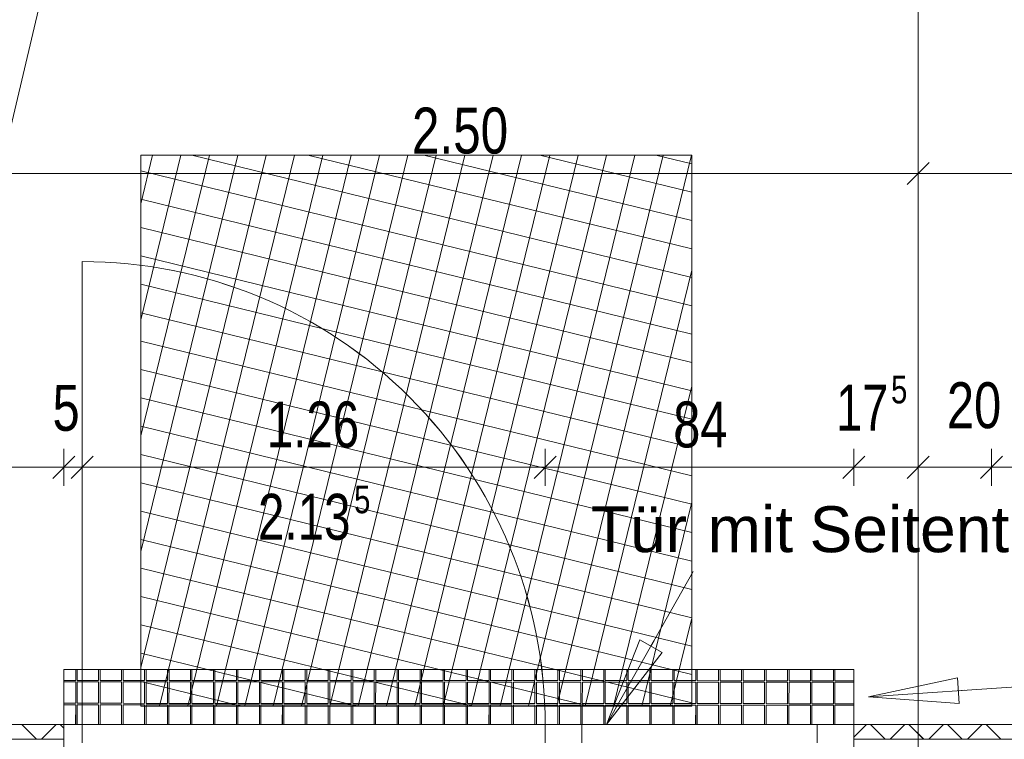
# Model space of a CAD drawing. Extents: x 229 to 926, y 37 to 878.
# Tile 192 of 201: x 504 to 558, y 733 to 772. Entities that reach past the tile are written whole.
import ezdxf
from ezdxf.lldxf.tags import DXFTag

# ---------------------------------------------------------------- set-up
doc = ezdxf.new("R2010")
doc.units = 0
doc.layers.get('0').update_dxf_attribs({"linetype": 'fein_strichliert', "lineweight": 13})
for name, color, linetype, lineweight in [('Axen', 7, 'Continuous', 25), ('Axen-A03CP9SWA9', 7, 'Continuous', 25), ('Beschriftung', 7, 'Continuous', 25), ('Beschriftung-A03CP9SUA9', 7, 'Continuous', 25), ('Bewegungsfläche', 7, 'Continuous', 25), ('Boden', 7, 'Continuous', 25), ('Boden-A03CP9SVA9', 7, 'Continuous', 25), ('Fullfläche', 7, 'Continuous', 25), ('Fullfläche-A03CP9SXA9', 7, 'Continuous', 25), ('Maßlinien', 7, 'Continuous', 25), ('Maßlinien-A03CP9T3A9', 7, 'Continuous', 25), ('Türen', 7, 'Continuous', 25), ('Türen-A03CP9T1A9', 7, 'Continuous', 25), ('Wände', 7, 'Continuous', 25), ('Wände-A03CP9T2A9', 7, 'Continuous', 25)]:
    doc.layers.add(name, color=color, linetype=linetype, lineweight=lineweight)
doc.styles.get("Standard").update_dxf_attribs({"font": 'arial.ttf'})
tags = doc.linetypes.add('ALL_S25', pattern=[0.001, 0, -0.001]).pattern_tags.tags
tags[6:7] = [DXFTag(74, 4), DXFTag(75, 0), DXFTag(340, '0'), DXFTag(46, 1.0), DXFTag(50, 0.0), DXFTag(44, 0.0), DXFTag(45, 0.0)]
tags[4:5] = [DXFTag(74, 4), DXFTag(75, 0), DXFTag(340, '0'), DXFTag(46, 1.0), DXFTag(50, 0.0), DXFTag(44, 0.0), DXFTag(45, 0.0)]
tags = doc.linetypes.add('ALL_S25-A03CP9T4A9', pattern=[0.001, 0, -0.001]).pattern_tags.tags
tags[6:7] = [DXFTag(74, 4), DXFTag(75, 0), DXFTag(340, '0'), DXFTag(46, 1.0), DXFTag(50, 0.0), DXFTag(44, 0.0), DXFTag(45, 0.0)]
tags[4:5] = [DXFTag(74, 4), DXFTag(75, 0), DXFTag(340, '0'), DXFTag(46, 1.0), DXFTag(50, 0.0), DXFTag(44, 0.0), DXFTag(45, 0.0)]
tags = doc.linetypes.add('fein_strichliert', pattern=[4, 1, -2, 1]).pattern_tags.tags
tags[8:9] = [DXFTag(74, 4), DXFTag(75, 0), DXFTag(340, '0'), DXFTag(46, 0.0), DXFTag(50, 0.0), DXFTag(44, 0.0), DXFTag(45, 0.0)]
tags[6:7] = [DXFTag(74, 4), DXFTag(75, 0), DXFTag(340, '0'), DXFTag(46, 0.0), DXFTag(50, 0.0), DXFTag(44, 0.0), DXFTag(45, 0.0)]
tags[4:5] = [DXFTag(74, 4), DXFTag(75, 0), DXFTag(340, '0'), DXFTag(46, 0.0), DXFTag(50, 0.0), DXFTag(44, 0.0), DXFTag(45, 0.0)]
tags = doc.linetypes.add('PUNKT2_S9', pattern=[0.001, 0, -0.001]).pattern_tags.tags
tags[6:7] = [DXFTag(74, 4), DXFTag(75, 0), DXFTag(340, '0'), DXFTag(46, 1.0), DXFTag(50, 0.0), DXFTag(44, 0.0), DXFTag(45, 0.0)]
tags[4:5] = [DXFTag(74, 4), DXFTag(75, 0), DXFTag(340, '0'), DXFTag(46, 1.0), DXFTag(50, 0.0), DXFTag(44, 0.0), DXFTag(45, 0.0)]
tags = doc.linetypes.add('PUNKT2_S9-A03CP9T5A9', pattern=[0.001, 0, -0.001]).pattern_tags.tags
tags[6:7] = [DXFTag(74, 4), DXFTag(75, 0), DXFTag(340, '0'), DXFTag(46, 1.0), DXFTag(50, 0.0), DXFTag(44, 0.0), DXFTag(45, 0.0)]
tags[4:5] = [DXFTag(74, 4), DXFTag(75, 0), DXFTag(340, '0'), DXFTag(46, 1.0), DXFTag(50, 0.0), DXFTag(44, 0.0), DXFTag(45, 0.0)]

# ---------------------------------------------------------------- blocks, each defined once
blk = doc.blocks.new('Referenz-A03CP9SSA9', base_point=(255.728, 65.704))
at = {"layer": 'Axen', "color": 0, "linetype": 'ALL_S25', "lineweight": -2, "ltscale": 0.13}
for p, q in [((552.834, 66.032), (552.834, 801.546)), ((735.547, 733.346), (301.737, 733.346))]:
    blk.add_line(p, q, dxfattribs=at)
at = {"layer": 'Beschriftung', "color": 0, "lineweight": -2}
for p, q in [((486.263, 693.297), (516.523, 821.179)), ((535.873, 733.346), (540.589, 741.675)), ((550.134, 734.846), (603.112, 738.511)), ((535.873, 733.346), (537.678, 737.955)), ((535.873, 733.346), (537.678, 737.955)), ((537.678, 737.955), (538.896, 737.265)), ((537.678, 737.955), (538.896, 737.265)), ((538.287, 737.61), (538.46, 737.915)), ((538.896, 737.265), (535.873, 733.346)), ((538.896, 737.265), (535.873, 733.346)), ((550.134, 734.846), (554.974, 735.883)), ((550.134, 734.846), (554.974, 735.883)), ((554.974, 735.883), (555.07, 734.486)), ((554.974, 735.883), (555.07, 734.486)), ((555.07, 734.486), (550.134, 734.846)), ((550.134, 734.846), (550.134, 734.846)), ((550.134, 734.846), (550.134, 734.846)), ((550.134, 734.846), (550.134, 734.846)), ((555.07, 734.486), (550.134, 734.846)), ((555.022, 735.184), (555.371, 735.208)), ((535.873, 733.346), (535.873, 733.346)), ((535.873, 733.346), (535.873, 733.346)), ((535.873, 733.346), (535.873, 733.346))]:
    blk.add_line(p, q, dxfattribs=at)
at = {"layer": 'Bewegungsfläche', "color": 0, "lineweight": -2}
for p, q in [((510.514, 761.689), (511.164, 764.346)), ((510.514, 755.378), (512.708, 764.346)), ((510.514, 749.067), (514.252, 764.346)), ((510.514, 742.756), (515.797, 764.346)), ((510.514, 736.445), (517.341, 764.346)), ((540.514, 764.346), (510.514, 764.346)), ((510.514, 764.346), (510.514, 734.346)), ((511.544, 734.346), (518.885, 764.346)), ((513.089, 734.346), (520.429, 764.346)), ((513.305, 764.346), (540.514, 757.688)), ((514.633, 734.346), (521.974, 764.346)), ((516.177, 734.346), (523.518, 764.346)), ((517.721, 734.346), (525.062, 764.346)), ((519.266, 734.346), (526.606, 764.346)), ((519.616, 764.346), (540.514, 759.233)), ((520.81, 734.346), (528.151, 764.346)), ((522.354, 734.346), (529.695, 764.346)), ((523.898, 734.346), (531.239, 764.346)), ((525.443, 734.346), (532.783, 764.346)), ((525.928, 764.346), (540.514, 760.777)), ((526.987, 734.346), (534.328, 764.346)), ((528.531, 734.346), (535.872, 764.346)), ((530.076, 734.346), (537.416, 764.346)), ((531.62, 734.346), (538.96, 764.346)), ((532.239, 764.346), (540.514, 762.321)), ((533.164, 734.346), (540.505, 764.346)), ((538.55, 764.346), (540.514, 763.865)), ((540.514, 734.346), (540.514, 764.346)), ((510.514, 763.485), (540.514, 756.144)), ((510.514, 761.941), (540.514, 754.6)), ((510.514, 760.396), (540.514, 753.056)), ((510.514, 758.852), (540.514, 751.511)), ((534.708, 734.346), (540.514, 758.072)), ((510.514, 757.308), (540.514, 749.967)), ((510.514, 755.764), (540.514, 748.423)), ((510.514, 754.219), (540.514, 746.879)), ((510.514, 752.675), (540.514, 745.334)), ((536.252, 734.346), (540.514, 751.761)), ((510.514, 751.131), (540.514, 743.79)), ((510.514, 749.587), (540.514, 742.246)), ((510.514, 748.042), (540.514, 740.702)), ((510.514, 746.498), (540.514, 739.157)), ((537.797, 734.346), (540.514, 745.45)), ((510.514, 744.954), (540.514, 737.613)), ((510.514, 743.41), (540.514, 736.069)), ((510.514, 741.865), (540.514, 734.525)), ((510.514, 740.321), (534.932, 734.346)), ((539.341, 734.346), (540.514, 739.139)), ((510.514, 738.777), (528.621, 734.346)), ((510.514, 737.233), (522.311, 734.346)), ((510.514, 735.688), (515.999, 734.346)), ((510.514, 734.346), (540.514, 734.346))]:
    blk.add_line(p, q, dxfattribs=at)
at = {"layer": 'Boden', "color": 0, "lineweight": -2}
for p, q in [((549.334, 736.346), (506.334, 736.346)), ((506.334, 736.346), (506.334, 733.346)), ((506.976, 735.75), (506.976, 736.346)), ((507.056, 736.346), (507.056, 735.75)), ((508.226, 735.749), (508.226, 736.346)), ((508.306, 736.346), (508.306, 735.749)), ((509.476, 735.749), (509.476, 736.346)), ((509.556, 736.346), (509.556, 735.749)), ((510.726, 735.748), (510.726, 736.346)), ((510.806, 736.346), (510.806, 735.748)), ((511.976, 735.747), (511.976, 736.346)), ((512.056, 736.346), (512.056, 735.747)), ((513.226, 735.747), (513.226, 736.346)), ((513.306, 736.346), (513.306, 735.747)), ((514.476, 735.746), (514.476, 736.346)), ((514.556, 736.346), (514.556, 735.746)), ((515.726, 735.746), (515.726, 736.346)), ((515.806, 736.346), (515.806, 735.746)), ((516.976, 735.745), (516.976, 736.346)), ((517.056, 736.346), (517.056, 735.745)), ((518.226, 735.744), (518.226, 736.346)), ((518.306, 736.346), (518.306, 735.744)), ((519.476, 735.744), (519.476, 736.346)), ((519.556, 736.346), (519.556, 735.744)), ((520.726, 735.743), (520.726, 736.346)), ((520.806, 736.346), (520.806, 735.743)), ((521.976, 735.742), (521.976, 736.346)), ((522.056, 736.346), (522.056, 735.742)), ((523.226, 735.742), (523.226, 736.346)), ((523.306, 736.346), (523.306, 735.742)), ((524.476, 735.741), (524.476, 736.346)), ((524.556, 736.346), (524.556, 735.741)), ((525.726, 735.74), (525.726, 736.346)), ((525.806, 736.346), (525.806, 735.74)), ((526.976, 735.74), (526.976, 736.346)), ((527.056, 736.346), (527.056, 735.74)), ((528.226, 735.739), (528.226, 736.346)), ((528.306, 736.346), (528.306, 735.739)), ((529.476, 735.738), (529.476, 736.346)), ((529.556, 736.346), (529.556, 735.738)), ((530.726, 735.738), (530.726, 736.346)), ((530.806, 736.346), (530.806, 735.738)), ((531.976, 735.737), (531.976, 736.346)), ((532.056, 736.346), (532.056, 735.737)), ((533.226, 735.737), (533.226, 736.346)), ((533.306, 736.346), (533.306, 735.737)), ((534.476, 735.736), (534.476, 736.346)), ((534.556, 736.346), (534.556, 735.736)), ((535.726, 735.735), (535.726, 736.346)), ((535.806, 736.346), (535.806, 735.735)), ((536.976, 735.735), (536.976, 736.346)), ((537.056, 736.346), (537.056, 735.735)), ((538.226, 735.734), (538.226, 736.346)), ((538.306, 736.346), (538.306, 735.734)), ((539.476, 735.733), (539.476, 736.346)), ((539.556, 736.346), (539.556, 735.733)), ((540.726, 735.733), (540.726, 736.346)), ((540.806, 736.346), (540.806, 735.733)), ((541.976, 735.732), (541.976, 736.346)), ((542.056, 736.346), (542.056, 735.732)), ((543.226, 735.731), (543.226, 736.346)), ((543.306, 736.346), (543.306, 735.731)), ((544.476, 735.731), (544.476, 736.346)), ((544.556, 736.346), (544.556, 735.731)), ((545.726, 735.73), (545.726, 736.346)), ((545.806, 736.346), (545.806, 735.73)), ((546.976, 735.73), (546.976, 736.346)), ((547.056, 736.346), (547.056, 735.73)), ((548.226, 735.729), (548.226, 736.346)), ((548.306, 736.346), (548.306, 735.729)), ((549.334, 733.346), (549.334, 736.346)), ((506.334, 735.75), (506.976, 735.75)), ((506.976, 735.67), (506.334, 735.67)), ((506.975, 734.5), (506.976, 735.67)), ((507.056, 735.67), (507.055, 734.5)), ((507.056, 735.75), (508.226, 735.749)), ((508.226, 735.669), (507.056, 735.67)), ((508.225, 734.499), (508.226, 735.669)), ((508.306, 735.669), (508.305, 734.499)), ((508.306, 735.749), (509.476, 735.749)), ((509.476, 735.669), (508.306, 735.669)), ((509.475, 734.499), (509.476, 735.669)), ((509.556, 735.669), (509.555, 734.499)), ((509.556, 735.749), (510.726, 735.748)), ((510.726, 735.668), (509.556, 735.669)), ((510.725, 734.498), (510.726, 735.668)), ((510.806, 735.668), (510.805, 734.498)), ((510.806, 735.748), (511.976, 735.747)), ((511.976, 735.668), (510.806, 735.668)), ((511.975, 734.498), (511.976, 735.668)), ((512.056, 735.667), (512.055, 734.497)), ((512.056, 735.747), (513.226, 735.747)), ((513.226, 735.667), (512.056, 735.667)), ((513.225, 734.497), (513.226, 735.667)), ((513.306, 735.667), (513.305, 734.497)), ((513.306, 735.747), (514.476, 735.746)), ((514.476, 735.666), (513.306, 735.667)), ((514.475, 734.496), (514.476, 735.666)), ((514.556, 735.666), (514.555, 734.496)), ((514.556, 735.746), (515.726, 735.746)), ((515.726, 735.666), (514.556, 735.666)), ((515.725, 734.496), (515.726, 735.666)), ((515.806, 735.666), (515.805, 734.496)), ((515.806, 735.746), (516.976, 735.745)), ((516.976, 735.665), (515.806, 735.666)), ((516.975, 734.495), (516.976, 735.665)), ((517.056, 735.665), (517.055, 734.495)), ((517.056, 735.745), (518.226, 735.744)), ((518.226, 735.664), (517.056, 735.665)), ((518.225, 734.494), (518.226, 735.664)), ((518.306, 735.664), (518.305, 734.494)), ((518.306, 735.744), (519.476, 735.744)), ((519.476, 735.664), (518.306, 735.664)), ((519.475, 734.494), (519.476, 735.664)), ((519.556, 735.664), (519.555, 734.494)), ((519.556, 735.744), (520.726, 735.743)), ((520.726, 735.663), (519.556, 735.664)), ((520.725, 734.493), (520.726, 735.663)), ((520.806, 735.663), (520.805, 734.493)), ((520.806, 735.743), (521.976, 735.742)), ((521.976, 735.662), (520.806, 735.663)), ((521.975, 734.492), (521.976, 735.662)), ((522.056, 735.662), (522.055, 734.492)), ((522.056, 735.742), (523.226, 735.742)), ((523.226, 735.662), (522.056, 735.662)), ((523.225, 734.492), (523.226, 735.662)), ((523.306, 735.662), (523.305, 734.492)), ((523.306, 735.742), (524.476, 735.741)), ((524.476, 735.661), (523.306, 735.662)), ((524.475, 734.491), (524.476, 735.661)), ((524.556, 735.661), (524.555, 734.491)), ((524.556, 735.741), (525.726, 735.74)), ((525.726, 735.66), (524.556, 735.661)), ((525.725, 734.49), (525.726, 735.66)), ((525.806, 735.66), (525.805, 734.49)), ((525.806, 735.74), (526.976, 735.74)), ((526.976, 735.66), (525.806, 735.66)), ((526.975, 734.49), (526.976, 735.66)), ((527.056, 735.66), (527.055, 734.49)), ((527.056, 735.74), (528.226, 735.739)), ((528.226, 735.659), (527.056, 735.66)), ((528.225, 734.489), (528.226, 735.659)), ((528.306, 735.659), (528.305, 734.489)), ((528.306, 735.739), (529.476, 735.738)), ((529.476, 735.659), (528.306, 735.659)), ((529.475, 734.489), (529.476, 735.659)), ((529.556, 735.658), (529.555, 734.488)), ((529.556, 735.738), (530.726, 735.738)), ((530.726, 735.658), (529.556, 735.658)), ((530.725, 734.488), (530.726, 735.658)), ((530.806, 735.658), (530.805, 734.488)), ((530.806, 735.738), (531.976, 735.737)), ((531.976, 735.657), (530.806, 735.658)), ((531.975, 734.487), (531.976, 735.657)), ((532.056, 735.657), (532.055, 734.487)), ((532.056, 735.737), (533.226, 735.737)), ((533.226, 735.657), (532.056, 735.657)), ((533.225, 734.487), (533.226, 735.657)), ((533.306, 735.656), (533.305, 734.486)), ((533.306, 735.737), (534.476, 735.736)), ((534.476, 735.656), (533.306, 735.656)), ((534.475, 734.486), (534.476, 735.656)), ((534.556, 735.656), (534.555, 734.486)), ((534.556, 735.736), (535.726, 735.735)), ((535.726, 735.655), (534.556, 735.656)), ((535.725, 734.485), (535.726, 735.655)), ((535.806, 735.655), (535.805, 734.485)), ((535.806, 735.735), (536.976, 735.735)), ((536.976, 735.655), (535.806, 735.655)), ((536.975, 734.485), (536.976, 735.655)), ((537.056, 735.655), (537.055, 734.485)), ((537.056, 735.735), (538.226, 735.734)), ((538.226, 735.654), (537.056, 735.655)), ((538.225, 734.484), (538.226, 735.654)), ((538.306, 735.654), (538.305, 734.484)), ((538.306, 735.734), (539.476, 735.733)), ((539.476, 735.653), (538.306, 735.654)), ((539.475, 734.483), (539.476, 735.653)), ((539.556, 735.653), (539.555, 734.483)), ((539.556, 735.733), (540.726, 735.733)), ((540.726, 735.653), (539.556, 735.653)), ((540.725, 734.483), (540.726, 735.653)), ((540.806, 735.653), (540.805, 734.483)), ((540.806, 735.733), (541.976, 735.732)), ((541.976, 735.652), (540.806, 735.653)), ((541.975, 734.482), (541.976, 735.652)), ((542.056, 735.652), (542.055, 734.482)), ((542.056, 735.732), (543.226, 735.731)), ((543.226, 735.651), (542.056, 735.652)), ((543.225, 734.481), (543.226, 735.651)), ((543.306, 735.651), (543.305, 734.481)), ((543.306, 735.731), (544.476, 735.731)), ((544.476, 735.651), (543.306, 735.651)), ((544.475, 734.481), (544.476, 735.651)), ((544.556, 735.651), (544.555, 734.481)), ((544.556, 735.731), (545.726, 735.73)), ((545.726, 735.65), (544.556, 735.651)), ((545.725, 734.48), (545.726, 735.65)), ((545.806, 735.65), (545.805, 734.48)), ((545.806, 735.73), (546.976, 735.73)), ((546.976, 735.649), (545.806, 735.65)), ((546.975, 734.479), (546.976, 735.649)), ((547.056, 735.649), (547.055, 734.479)), ((547.056, 735.73), (548.226, 735.729)), ((548.226, 735.649), (547.056, 735.649)), ((548.225, 734.479), (548.226, 735.649)), ((548.306, 735.649), (548.305, 734.479)), ((548.306, 735.729), (549.334, 735.728)), ((549.334, 735.648), (548.306, 735.649)), ((506.334, 734.5), (506.975, 734.5)), ((506.975, 734.42), (506.334, 734.42)), ((506.975, 733.346), (506.975, 734.42)), ((507.055, 734.5), (508.225, 734.499)), ((508.225, 734.419), (507.055, 734.42)), ((507.055, 734.42), (507.055, 733.346)), ((508.225, 733.346), (508.225, 734.419)), ((508.305, 734.499), (509.475, 734.499)), ((509.475, 734.419), (508.305, 734.419)), ((508.305, 734.419), (508.305, 733.346)), ((509.475, 733.346), (509.475, 734.419)), ((509.555, 734.499), (510.725, 734.498)), ((510.725, 734.418), (509.555, 734.419)), ((509.555, 734.419), (509.555, 733.346)), ((510.725, 733.346), (510.725, 734.418)), ((510.805, 734.498), (511.975, 734.498)), ((511.975, 734.418), (510.805, 734.418)), ((510.805, 734.418), (510.805, 733.346)), ((511.975, 733.346), (511.975, 734.418)), ((512.055, 734.497), (513.225, 734.497)), ((513.225, 734.417), (512.055, 734.418)), ((512.055, 734.418), (512.055, 733.346)), ((513.225, 733.346), (513.225, 734.417)), ((513.305, 734.497), (514.475, 734.496)), ((514.475, 734.416), (513.305, 734.417)), ((513.305, 734.417), (513.305, 733.346)), ((514.475, 733.346), (514.475, 734.416)), ((514.555, 734.496), (515.725, 734.496)), ((515.725, 734.416), (514.555, 734.416)), ((514.555, 734.416), (514.555, 733.346)), ((515.725, 733.346), (515.725, 734.416)), ((515.805, 734.496), (516.975, 734.495)), ((516.975, 734.415), (515.805, 734.416)), ((515.805, 734.416), (515.805, 733.346)), ((516.975, 733.346), (516.975, 734.415)), ((517.055, 734.495), (518.225, 734.494)), ((518.225, 734.414), (517.055, 734.415)), ((517.055, 734.415), (517.055, 733.346)), ((518.225, 733.346), (518.225, 734.414)), ((518.305, 734.494), (519.475, 734.494)), ((519.475, 734.414), (518.305, 734.414)), ((518.305, 734.414), (518.305, 733.346)), ((519.475, 733.346), (519.475, 734.414)), ((519.555, 734.494), (520.725, 734.493)), ((520.725, 734.413), (519.555, 734.414)), ((519.555, 734.414), (519.555, 733.346)), ((520.725, 733.346), (520.725, 734.413)), ((520.805, 734.493), (521.975, 734.492)), ((521.975, 734.412), (520.805, 734.413)), ((520.805, 734.413), (520.805, 733.346)), ((521.975, 733.346), (521.975, 734.412)), ((522.055, 734.492), (523.225, 734.492)), ((523.225, 734.412), (522.055, 734.412)), ((522.055, 734.412), (522.055, 733.346)), ((523.225, 733.346), (523.225, 734.412)), ((523.305, 734.492), (524.475, 734.491)), ((524.475, 734.411), (523.305, 734.412)), ((523.305, 734.412), (523.305, 733.346)), ((524.475, 733.346), (524.475, 734.411)), ((524.555, 734.491), (525.725, 734.49)), ((525.725, 734.41), (524.555, 734.411)), ((524.555, 734.411), (524.555, 733.346)), ((525.725, 733.346), (525.725, 734.41)), ((525.805, 734.49), (526.975, 734.49)), ((526.975, 734.41), (525.805, 734.41)), ((525.805, 734.41), (525.805, 733.346)), ((526.975, 733.346), (526.975, 734.41)), ((527.055, 734.49), (528.225, 734.489)), ((528.225, 734.409), (527.055, 734.41)), ((527.055, 734.41), (527.055, 733.346)), ((528.225, 733.346), (528.225, 734.409)), ((528.305, 734.489), (529.475, 734.489)), ((529.475, 734.409), (528.305, 734.409)), ((528.305, 734.409), (528.305, 733.346)), ((529.475, 733.346), (529.475, 734.409)), ((529.555, 734.488), (530.725, 734.488)), ((530.725, 734.408), (529.555, 734.408)), ((529.555, 734.408), (529.555, 733.346)), ((530.725, 733.346), (530.725, 734.408)), ((530.805, 734.488), (531.975, 734.487)), ((531.975, 734.407), (530.805, 734.408)), ((530.805, 734.408), (530.805, 733.346)), ((531.975, 733.346), (531.975, 734.407)), ((532.055, 734.487), (533.225, 734.487)), ((533.225, 734.407), (532.055, 734.407)), ((532.055, 734.407), (532.055, 733.346)), ((533.225, 733.346), (533.225, 734.407)), ((533.305, 734.486), (534.475, 734.486)), ((534.475, 734.406), (533.305, 734.407)), ((533.305, 734.407), (533.305, 733.346)), ((534.475, 733.346), (534.475, 734.406)), ((534.555, 734.486), (535.725, 734.485)), ((535.725, 734.405), (534.555, 734.406)), ((534.555, 734.406), (534.555, 733.346)), ((535.725, 733.346), (535.725, 734.405)), ((535.805, 734.485), (536.975, 734.485)), ((536.975, 734.405), (535.805, 734.405)), ((535.805, 734.405), (535.805, 733.346)), ((536.975, 733.346), (536.975, 734.405)), ((537.055, 734.485), (538.225, 734.484)), ((538.225, 734.404), (537.055, 734.405)), ((537.055, 734.405), (537.055, 733.346)), ((538.225, 733.346), (538.225, 734.404)), ((538.305, 734.484), (539.475, 734.483)), ((539.475, 734.403), (538.305, 734.404)), ((538.305, 734.404), (538.305, 733.346)), ((539.475, 733.346), (539.475, 734.403)), ((539.555, 734.483), (540.725, 734.483)), ((540.725, 734.403), (539.555, 734.403)), ((539.555, 734.403), (539.555, 733.346)), ((540.725, 733.346), (540.725, 734.403)), ((540.805, 734.483), (541.975, 734.482)), ((541.975, 734.402), (540.805, 734.403)), ((540.805, 734.403), (540.805, 733.346)), ((541.975, 733.346), (541.975, 734.402)), ((542.055, 734.482), (543.225, 734.481)), ((543.225, 734.401), (542.055, 734.402)), ((542.055, 734.402), (542.055, 733.346)), ((543.225, 733.346), (543.225, 734.401)), ((543.305, 734.481), (544.475, 734.481)), ((544.475, 734.401), (543.305, 734.401)), ((543.305, 734.401), (543.305, 733.346)), ((544.475, 733.346), (544.475, 734.401)), ((544.555, 734.481), (545.725, 734.48)), ((545.725, 734.4), (544.555, 734.401)), ((544.555, 734.401), (544.555, 733.346)), ((545.725, 733.346), (545.725, 734.4)), ((545.805, 734.48), (546.975, 734.479)), ((546.975, 734.4), (545.805, 734.4)), ((545.805, 734.4), (545.805, 733.346)), ((546.975, 733.346), (546.975, 734.4)), ((547.055, 734.479), (548.225, 734.479)), ((548.225, 734.399), (547.055, 734.399)), ((547.055, 734.399), (547.055, 733.346)), ((548.225, 733.346), (548.225, 734.399)), ((548.305, 734.479), (549.334, 734.478)), ((549.334, 734.398), (548.305, 734.399)), ((548.305, 734.399), (548.305, 733.346)), ((506.334, 733.346), (549.334, 733.346))]:
    blk.add_line(p, q, dxfattribs=at)
at = {"layer": 'Fullfläche', "color": 0, "lineweight": -2}
for p, q in [((504.037, 733.346), (504.836, 732.546)), ((505.918, 733.346), (505.119, 732.546)), ((506.137, 733.346), (506.334, 733.149)), ((550.018, 733.346), (549.334, 732.661)), ((550.237, 733.346), (551.037, 732.546)), ((552.118, 733.346), (551.319, 732.546)), ((552.337, 733.346), (553.137, 732.546)), ((554.218, 733.346), (553.419, 732.546)), ((554.437, 733.346), (555.237, 732.546)), ((556.318, 733.346), (555.519, 732.546)), ((556.537, 733.346), (557.337, 732.546))]:
    blk.add_line(p, q, dxfattribs=at)
at = {"layer": 'Maßlinien', "color": 0, "lineweight": -2}
for p, q in [((552.834, 763.346), (552.834, 764.346)), ((552.234, 762.746), (553.434, 763.946)), ((502.834, 763.346), (552.834, 763.346)), ((552.834, 763.346), (552.834, 762.346)), ((552.834, 763.346), (674.034, 763.346)), ((506.334, 747.346), (506.334, 748.346)), ((507.334, 747.346), (507.334, 748.346)), ((532.534, 747.346), (532.534, 748.346)), ((549.334, 747.346), (549.334, 748.346)), ((552.834, 747.346), (552.834, 748.346)), ((556.834, 747.346), (556.834, 748.346)), ((505.734, 746.746), (506.934, 747.946)), ((506.734, 746.746), (507.934, 747.946)), ((531.934, 746.746), (533.134, 747.946)), ((548.734, 746.746), (549.934, 747.946)), ((552.234, 746.746), (553.434, 747.946)), ((556.234, 746.746), (557.434, 747.946)), ((423.368, 747.346), (506.334, 747.346)), ((506.334, 747.346), (506.334, 746.346)), ((506.334, 747.346), (507.334, 747.346)), ((507.334, 747.346), (507.334, 746.346)), ((507.334, 747.346), (532.534, 747.346)), ((532.534, 747.346), (532.534, 746.346)), ((532.534, 747.346), (549.334, 747.346)), ((549.334, 747.346), (549.334, 746.346)), ((549.334, 747.346), (552.834, 747.346)), ((552.834, 747.346), (552.834, 746.346)), ((552.834, 747.346), (556.834, 747.346)), ((556.834, 747.346), (556.834, 746.346)), ((556.834, 747.346), (614.685, 747.346))]:
    blk.add_line(p, q, dxfattribs=at)
at = {"layer": 'Türen', "color": 0, "lineweight": -2}
for p, q in [((507.334, 733.346), (507.334, 758.546)), ((506.334, 733.346), (507.334, 733.346)), ((507.334, 733.346), (507.334, 732.346)), ((532.534, 733.346), (532.534, 732.346)), ((532.534, 733.346), (549.334, 733.346)), ((534.534, 732.346), (534.534, 733.346)), ((547.334, 733.346), (547.334, 732.346))]:
    blk.add_line(p, q, dxfattribs=at)
at = {"layer": 'Türen', "color": 0, "linetype": 'PUNKT2_S9', "lineweight": -2, "ltscale": 0.13}
blk.add_line((507.334, 733.346), (532.534, 733.346), dxfattribs=at)
at = {"layer": 'Türen', "color": 0, "lineweight": -2}
blk.add_ellipse((507.334, 733.346), major_axis=(25.2, 0), ratio=1, start_param=0, end_param=1.570797, dxfattribs=at)
at = {"layer": 'Wände', "color": 0, "lineweight": -2}
for p, q in [((506.334, 733.346), (381.634, 733.346)), ((506.334, 729.346), (506.334, 733.346)), ((556.834, 733.346), (549.334, 733.346)), ((549.334, 733.346), (549.334, 729.346)), ((674.034, 733.346), (556.834, 733.346)), ((506.334, 732.546), (382.433, 732.546)), ((549.333, 732.546), (673.234, 732.546))]:
    blk.add_line(p, q, dxfattribs=at)
at = {"layer": 'Beschriftung', "color": 0, "lineweight": -2, "char_height": 2.5, "attachment_point": 1, "rotation": 359.9932}
for s, insert in [('{\\fArial;Tür}', (535.013, 745.228)), ('{\\fArial;mit}', (541.371, 745.227)), ('{\\fArial;Seitenteil,}', (546.923, 745.226))]:
    blk.add_mtext(s, dxfattribs=dict(at, insert=insert))
at = {"layer": 'Maßlinien', "color": 0, "lineweight": -2, "attachment_point": 1, "rotation": 0}
for s, insert, char_height in [('{\\W0.77;\\fArial;2.50}', (525.284, 766.929), 2.5), ('{\\W0.76;\\fArial;5}', (551.362, 752.328), 1.5), ('{\\W0.76;\\fArial;20}', (554.405, 751.976), 2.5), ('{\\W0.76;\\fArial;5}', (505.718, 751.836), 2.5), ('{\\W0.73;\\fArial;17}', (548.373, 751.846), 2.5), ('{\\W0.74;\\fArial;1.26}', (517.381, 750.929), 2.5), ('{\\W0.76;\\fArial;84}', (539.504, 750.929), 2.5), ('{\\W0.76;\\fArial;5}', (522.132, 746.346), 1.5), ('{\\W0.74;\\fArial;2.13}', (516.903, 745.904), 2.5)]:
    blk.add_mtext(s, dxfattribs=dict(at, insert=insert, char_height=char_height))
blk = doc.blocks.new('Referenz-A03CP9T9A9', base_point=(255.728, 65.706))
at = {"layer": 'Axen-A03CP9SWA9', "color": 0, "linetype": 'ALL_S25-A03CP9T4A9', "lineweight": -2, "ltscale": 0.13}
for p, q in [((552.833, 66.032), (552.833, 801.546)), ((735.547, 733.346), (301.737, 733.346))]:
    blk.add_line(p, q, dxfattribs=at)
at = {"layer": 'Beschriftung-A03CP9SUA9', "color": 0, "lineweight": -2}
for p, q in [((486.263, 693.297), (516.523, 821.178)), ((535.873, 733.346), (540.588, 741.675)), ((550.133, 734.846), (603.111, 738.511)), ((535.873, 733.346), (537.678, 737.955)), ((535.873, 733.346), (537.678, 737.955)), ((537.678, 737.955), (538.896, 737.265)), ((537.678, 737.955), (538.896, 737.265)), ((538.287, 737.61), (538.459, 737.915)), ((538.896, 737.265), (535.873, 733.346)), ((538.896, 737.265), (535.873, 733.346)), ((550.133, 734.846), (554.973, 735.883)), ((550.133, 734.846), (554.973, 735.883)), ((554.973, 735.883), (555.07, 734.486)), ((554.973, 735.883), (555.07, 734.486)), ((555.07, 734.486), (550.133, 734.846)), ((555.07, 734.486), (550.133, 734.846)), ((555.022, 735.184), (555.371, 735.208))]:
    blk.add_line(p, q, dxfattribs=at)
at = {"layer": 'Boden-A03CP9SVA9', "color": 0, "lineweight": -2}
for p, q in [((549.333, 736.346), (506.333, 736.346)), ((506.333, 736.346), (506.333, 733.346)), ((506.976, 735.75), (506.976, 736.346)), ((507.056, 736.346), (507.056, 735.75)), ((508.226, 735.749), (508.226, 736.346)), ((508.306, 736.346), (508.306, 735.749)), ((509.476, 735.749), (509.476, 736.346)), ((509.556, 736.346), (509.556, 735.749)), ((510.726, 735.748), (510.726, 736.346)), ((510.806, 736.346), (510.806, 735.748)), ((511.976, 735.747), (511.976, 736.346)), ((512.056, 736.346), (512.056, 735.747)), ((513.226, 735.747), (513.226, 736.346)), ((513.306, 736.346), (513.306, 735.747)), ((514.476, 735.746), (514.476, 736.346)), ((514.556, 736.346), (514.556, 735.746)), ((515.726, 735.746), (515.726, 736.346)), ((515.806, 736.346), (515.806, 735.746)), ((516.976, 735.745), (516.976, 736.346)), ((517.056, 736.346), (517.056, 735.745)), ((518.226, 735.744), (518.226, 736.346)), ((518.306, 736.346), (518.306, 735.744)), ((519.476, 735.744), (519.476, 736.346)), ((519.556, 736.346), (519.556, 735.744)), ((520.726, 735.743), (520.726, 736.346)), ((520.806, 736.346), (520.806, 735.743)), ((521.976, 735.742), (521.976, 736.346)), ((522.056, 736.346), (522.056, 735.742)), ((523.226, 735.742), (523.226, 736.346)), ((523.306, 736.346), (523.306, 735.742)), ((524.476, 735.741), (524.476, 736.346)), ((524.556, 736.346), (524.556, 735.741)), ((525.726, 735.74), (525.726, 736.346)), ((525.806, 736.346), (525.806, 735.74)), ((526.976, 735.74), (526.976, 736.346)), ((527.056, 736.346), (527.056, 735.74)), ((528.226, 735.739), (528.226, 736.346)), ((528.306, 736.346), (528.306, 735.739)), ((529.476, 735.738), (529.476, 736.346)), ((529.556, 736.346), (529.556, 735.738)), ((530.726, 735.738), (530.726, 736.346)), ((530.806, 736.346), (530.806, 735.738)), ((531.976, 735.737), (531.976, 736.346)), ((532.056, 736.346), (532.056, 735.737)), ((533.226, 735.737), (533.226, 736.346)), ((533.306, 736.346), (533.306, 735.737)), ((534.476, 735.736), (534.476, 736.346)), ((534.556, 736.346), (534.556, 735.736)), ((535.726, 735.735), (535.726, 736.346)), ((535.806, 736.346), (535.806, 735.735)), ((536.976, 735.735), (536.976, 736.346)), ((537.056, 736.346), (537.056, 735.735)), ((538.226, 735.734), (538.226, 736.346)), ((538.306, 736.346), (538.306, 735.734)), ((539.476, 735.733), (539.476, 736.346)), ((539.556, 736.346), (539.556, 735.733)), ((540.726, 735.733), (540.726, 736.346)), ((540.806, 736.346), (540.806, 735.733)), ((541.976, 735.732), (541.976, 736.346)), ((542.056, 736.346), (542.056, 735.732)), ((543.226, 735.731), (543.226, 736.346)), ((543.306, 736.346), (543.306, 735.731)), ((544.476, 735.731), (544.476, 736.346)), ((544.556, 736.346), (544.556, 735.731)), ((545.726, 735.73), (545.726, 736.346)), ((545.806, 736.346), (545.806, 735.73)), ((546.976, 735.73), (546.976, 736.346)), ((547.056, 736.346), (547.056, 735.73)), ((548.226, 735.729), (548.226, 736.346)), ((548.306, 736.346), (548.306, 735.729)), ((549.333, 733.346), (549.333, 736.346)), ((506.333, 735.75), (506.976, 735.75)), ((506.976, 735.67), (506.333, 735.67)), ((506.975, 734.5), (506.976, 735.67)), ((507.056, 735.67), (507.055, 734.5)), ((507.056, 735.75), (508.226, 735.749)), ((508.226, 735.669), (507.056, 735.67)), ((508.225, 734.499), (508.226, 735.669)), ((508.306, 735.669), (508.305, 734.499)), ((508.306, 735.749), (509.476, 735.749)), ((509.476, 735.669), (508.306, 735.669)), ((509.475, 734.499), (509.476, 735.669)), ((509.556, 735.669), (509.555, 734.499)), ((509.556, 735.749), (510.726, 735.748)), ((510.726, 735.668), (509.556, 735.669)), ((510.725, 734.498), (510.726, 735.668)), ((510.806, 735.668), (510.805, 734.498)), ((510.806, 735.748), (511.976, 735.747)), ((511.976, 735.667), (510.806, 735.668)), ((511.975, 734.498), (511.976, 735.667)), ((512.056, 735.667), (512.055, 734.497)), ((512.056, 735.747), (513.226, 735.747)), ((513.226, 735.667), (512.056, 735.667)), ((513.225, 734.497), (513.226, 735.667)), ((513.306, 735.667), (513.305, 734.497)), ((513.306, 735.747), (514.476, 735.746)), ((514.476, 735.666), (513.306, 735.667)), ((514.475, 734.496), (514.476, 735.666)), ((514.556, 735.666), (514.555, 734.496)), ((514.556, 735.746), (515.726, 735.746)), ((515.726, 735.666), (514.556, 735.666)), ((515.725, 734.496), (515.726, 735.666)), ((515.806, 735.666), (515.805, 734.496)), ((515.806, 735.746), (516.976, 735.745)), ((516.976, 735.665), (515.806, 735.666)), ((516.975, 734.495), (516.976, 735.665)), ((517.056, 735.665), (517.055, 734.495)), ((517.056, 735.745), (518.226, 735.744)), ((518.226, 735.664), (517.056, 735.665)), ((518.225, 734.494), (518.226, 735.664)), ((518.306, 735.664), (518.305, 734.494)), ((518.306, 735.744), (519.476, 735.744)), ((519.476, 735.664), (518.306, 735.664)), ((519.475, 734.494), (519.476, 735.664)), ((519.556, 735.664), (519.555, 734.494)), ((519.556, 735.744), (520.726, 735.743)), ((520.726, 735.663), (519.556, 735.664)), ((520.725, 734.493), (520.726, 735.663)), ((520.806, 735.663), (520.805, 734.493)), ((520.806, 735.743), (521.976, 735.742)), ((521.976, 735.662), (520.806, 735.663)), ((521.975, 734.492), (521.976, 735.662)), ((522.056, 735.662), (522.055, 734.492)), ((522.056, 735.742), (523.226, 735.742)), ((523.226, 735.662), (522.056, 735.662)), ((523.225, 734.492), (523.226, 735.662)), ((523.306, 735.662), (523.305, 734.492)), ((523.306, 735.742), (524.476, 735.741)), ((524.476, 735.661), (523.306, 735.662)), ((524.475, 734.491), (524.476, 735.661)), ((524.556, 735.661), (524.555, 734.491)), ((524.556, 735.741), (525.726, 735.74)), ((525.726, 735.66), (524.556, 735.661)), ((525.725, 734.49), (525.726, 735.66)), ((525.806, 735.66), (525.805, 734.49)), ((525.806, 735.74), (526.976, 735.74)), ((526.976, 735.66), (525.806, 735.66)), ((526.975, 734.49), (526.976, 735.66)), ((527.056, 735.66), (527.055, 734.49)), ((527.056, 735.74), (528.226, 735.739)), ((528.226, 735.659), (527.056, 735.66)), ((528.225, 734.489), (528.226, 735.659)), ((528.306, 735.659), (528.305, 734.489)), ((528.306, 735.739), (529.476, 735.738)), ((529.476, 735.659), (528.306, 735.659)), ((529.475, 734.489), (529.476, 735.659)), ((529.556, 735.658), (529.555, 734.488)), ((529.556, 735.738), (530.726, 735.738)), ((530.726, 735.658), (529.556, 735.658)), ((530.725, 734.488), (530.726, 735.658)), ((530.806, 735.658), (530.805, 734.488)), ((530.806, 735.738), (531.976, 735.737)), ((531.976, 735.657), (530.806, 735.658)), ((531.975, 734.487), (531.976, 735.657)), ((532.056, 735.657), (532.055, 734.487)), ((532.056, 735.737), (533.226, 735.737)), ((533.226, 735.657), (532.056, 735.657)), ((533.225, 734.487), (533.226, 735.657)), ((533.306, 735.656), (533.305, 734.486)), ((533.306, 735.737), (534.476, 735.736)), ((534.476, 735.656), (533.306, 735.656)), ((534.475, 734.486), (534.476, 735.656)), ((534.556, 735.656), (534.555, 734.486)), ((534.556, 735.736), (535.726, 735.735)), ((535.726, 735.655), (534.556, 735.656)), ((535.725, 734.485), (535.726, 735.655)), ((535.806, 735.655), (535.805, 734.485)), ((535.806, 735.735), (536.976, 735.735)), ((536.976, 735.655), (535.806, 735.655)), ((536.975, 734.485), (536.976, 735.655)), ((537.056, 735.655), (537.055, 734.485)), ((537.056, 735.735), (538.226, 735.734)), ((538.226, 735.654), (537.056, 735.655)), ((538.225, 734.484), (538.226, 735.654)), ((538.306, 735.654), (538.305, 734.484)), ((538.306, 735.734), (539.476, 735.733)), ((539.476, 735.653), (538.306, 735.654)), ((539.475, 734.483), (539.476, 735.653)), ((539.556, 735.653), (539.555, 734.483)), ((539.556, 735.733), (540.726, 735.733)), ((540.726, 735.653), (539.556, 735.653)), ((540.725, 734.483), (540.726, 735.653)), ((540.806, 735.653), (540.805, 734.483)), ((540.806, 735.733), (541.976, 735.732)), ((541.976, 735.652), (540.806, 735.653)), ((541.975, 734.482), (541.976, 735.652)), ((542.056, 735.652), (542.055, 734.482)), ((542.056, 735.732), (543.226, 735.731)), ((543.226, 735.651), (542.056, 735.652)), ((543.225, 734.481), (543.226, 735.651)), ((543.306, 735.651), (543.305, 734.481)), ((543.306, 735.731), (544.476, 735.731)), ((544.476, 735.651), (543.306, 735.651)), ((544.475, 734.481), (544.476, 735.651)), ((544.556, 735.651), (544.555, 734.481)), ((544.556, 735.731), (545.726, 735.73)), ((545.726, 735.65), (544.556, 735.651)), ((545.725, 734.48), (545.726, 735.65)), ((545.806, 735.65), (545.805, 734.48)), ((545.806, 735.73), (546.976, 735.73)), ((546.976, 735.649), (545.806, 735.65)), ((546.975, 734.479), (546.976, 735.649)), ((547.056, 735.649), (547.055, 734.479)), ((547.056, 735.73), (548.226, 735.729)), ((548.226, 735.649), (547.056, 735.649)), ((548.225, 734.479), (548.226, 735.649)), ((548.306, 735.649), (548.305, 734.479)), ((548.306, 735.729), (549.333, 735.728)), ((549.333, 735.648), (548.306, 735.649)), ((506.333, 734.5), (506.975, 734.5)), ((506.975, 734.42), (506.333, 734.42)), ((506.974, 733.346), (506.975, 734.42)), ((507.055, 734.5), (508.225, 734.499)), ((508.225, 734.419), (507.055, 734.42)), ((507.055, 734.42), (507.055, 733.346)), ((508.225, 733.346), (508.225, 734.419)), ((508.305, 734.499), (509.475, 734.499)), ((509.475, 734.419), (508.305, 734.419)), ((508.305, 734.419), (508.305, 733.346)), ((509.475, 733.346), (509.475, 734.419)), ((509.555, 734.499), (510.725, 734.498)), ((510.725, 734.418), (509.555, 734.419)), ((509.555, 734.419), (509.555, 733.346)), ((510.725, 733.346), (510.725, 734.418)), ((510.805, 734.418), (510.804, 733.346)), ((510.805, 734.498), (511.975, 734.498)), ((511.975, 734.418), (510.805, 734.418)), ((511.974, 733.346), (511.975, 734.418)), ((512.055, 734.497), (513.225, 734.497)), ((513.225, 734.417), (512.055, 734.418)), ((512.055, 734.418), (512.055, 733.346)), ((513.224, 733.346), (513.225, 734.417)), ((513.305, 734.497), (514.475, 734.496)), ((514.475, 734.416), (513.305, 734.417)), ((513.305, 734.417), (513.305, 733.346)), ((514.474, 733.346), (514.475, 734.416)), ((514.555, 734.496), (515.725, 734.496)), ((515.725, 734.416), (514.555, 734.416)), ((514.555, 734.416), (514.555, 733.346)), ((515.725, 733.346), (515.725, 734.416)), ((515.805, 734.416), (515.804, 733.346)), ((515.805, 734.496), (516.975, 734.495)), ((516.975, 734.415), (515.805, 734.416)), ((516.974, 733.346), (516.975, 734.415)), ((517.055, 734.495), (518.225, 734.494)), ((518.225, 734.414), (517.055, 734.415)), ((517.055, 734.415), (517.055, 733.346)), ((518.224, 733.346), (518.225, 734.414)), ((518.305, 734.494), (519.475, 734.494)), ((519.475, 734.414), (518.305, 734.414)), ((518.305, 734.414), (518.305, 733.346)), ((519.474, 733.346), (519.475, 734.414)), ((519.555, 734.414), (519.554, 733.346)), ((519.555, 734.494), (520.725, 734.493)), ((520.725, 734.413), (519.555, 734.414)), ((520.725, 733.346), (520.725, 734.413)), ((520.805, 734.413), (520.804, 733.346)), ((520.805, 734.493), (521.975, 734.492)), ((521.975, 734.412), (520.805, 734.413)), ((521.974, 733.346), (521.975, 734.412)), ((522.055, 734.412), (522.054, 733.346)), ((522.055, 734.492), (523.225, 734.492)), ((523.225, 734.412), (522.055, 734.412)), ((523.224, 733.346), (523.225, 734.412)), ((523.305, 734.412), (523.304, 733.346)), ((523.305, 734.492), (524.475, 734.491)), ((524.475, 734.411), (523.305, 734.412)), ((524.474, 733.346), (524.475, 734.411)), ((524.555, 734.411), (524.554, 733.346)), ((524.555, 734.491), (525.725, 734.49)), ((525.725, 734.41), (524.555, 734.411)), ((525.725, 733.346), (525.725, 734.41)), ((525.805, 734.41), (525.804, 733.346)), ((525.805, 734.49), (526.975, 734.49)), ((526.975, 734.41), (525.805, 734.41)), ((526.974, 733.346), (526.975, 734.41)), ((527.055, 734.41), (527.054, 733.346)), ((527.055, 734.49), (528.225, 734.489)), ((528.225, 734.409), (527.055, 734.41)), ((528.224, 733.346), (528.225, 734.409)), ((528.305, 734.409), (528.304, 733.346)), ((528.305, 734.489), (529.475, 734.489)), ((529.475, 734.409), (528.305, 734.409)), ((529.474, 733.346), (529.475, 734.409)), ((529.555, 734.408), (529.554, 733.346)), ((529.555, 734.488), (530.725, 734.488)), ((530.725, 734.408), (529.555, 734.408)), ((530.725, 733.346), (530.725, 734.408)), ((530.805, 734.408), (530.804, 733.346)), ((530.805, 734.488), (531.975, 734.487)), ((531.975, 734.407), (530.805, 734.408)), ((531.974, 733.346), (531.975, 734.407)), ((532.055, 734.407), (532.054, 733.346)), ((532.055, 734.487), (533.225, 734.487)), ((533.225, 734.407), (532.055, 734.407)), ((533.224, 733.346), (533.225, 734.407)), ((533.305, 734.407), (533.304, 733.346)), ((533.305, 734.486), (534.475, 734.486)), ((534.475, 734.406), (533.305, 734.407)), ((534.474, 733.346), (534.475, 734.406)), ((534.555, 734.406), (534.554, 733.346)), ((534.555, 734.486), (535.725, 734.485)), ((535.725, 734.405), (534.555, 734.406)), ((535.724, 733.346), (535.725, 734.405)), ((535.805, 734.405), (535.804, 733.346)), ((535.805, 734.485), (536.975, 734.485)), ((536.975, 734.405), (535.805, 734.405)), ((536.974, 733.346), (536.975, 734.405)), ((537.055, 734.405), (537.054, 733.346)), ((537.055, 734.485), (538.225, 734.484)), ((538.225, 734.404), (537.055, 734.405)), ((538.224, 733.346), (538.225, 734.404)), ((538.305, 734.404), (538.304, 733.346)), ((538.305, 734.484), (539.475, 734.483)), ((539.475, 734.403), (538.305, 734.404)), ((539.474, 733.346), (539.475, 734.403)), ((539.555, 734.403), (539.554, 733.346)), ((539.555, 734.483), (540.725, 734.483)), ((540.725, 734.403), (539.555, 734.403)), ((540.724, 733.346), (540.725, 734.403)), ((540.805, 734.403), (540.804, 733.346)), ((540.805, 734.483), (541.975, 734.482)), ((541.975, 734.402), (540.805, 734.403)), ((541.974, 733.346), (541.975, 734.402)), ((542.055, 734.402), (542.054, 733.346)), ((542.055, 734.482), (543.225, 734.481)), ((543.225, 734.401), (542.055, 734.402)), ((543.224, 733.346), (543.225, 734.401)), ((543.305, 734.401), (543.304, 733.346)), ((543.305, 734.481), (544.475, 734.481)), ((544.475, 734.401), (543.305, 734.401)), ((544.474, 733.346), (544.475, 734.401)), ((544.555, 734.401), (544.554, 733.346)), ((544.555, 734.481), (545.725, 734.48)), ((545.725, 734.4), (544.555, 734.401)), ((545.724, 733.346), (545.725, 734.4)), ((545.805, 734.4), (545.804, 733.346)), ((545.805, 734.48), (546.975, 734.479)), ((546.975, 734.4), (545.805, 734.4)), ((546.974, 733.346), (546.975, 734.4)), ((547.055, 734.399), (547.054, 733.346)), ((547.055, 734.479), (548.225, 734.479)), ((548.225, 734.399), (547.055, 734.399)), ((548.224, 733.346), (548.225, 734.399)), ((548.305, 734.399), (548.304, 733.346)), ((548.305, 734.479), (549.333, 734.478)), ((549.333, 734.398), (548.305, 734.399)), ((506.333, 733.346), (549.333, 733.346))]:
    blk.add_line(p, q, dxfattribs=at)
at = {"layer": 'Fullfläche-A03CP9SXA9', "color": 0, "lineweight": -2}
for p, q in [((504.037, 733.346), (504.836, 732.546)), ((505.918, 733.346), (505.119, 732.546)), ((506.137, 733.346), (506.333, 733.149)), ((550.017, 733.346), (549.333, 732.661)), ((550.237, 733.346), (551.036, 732.546)), ((552.118, 733.346), (551.318, 732.546)), ((552.337, 733.346), (553.136, 732.546)), ((554.217, 733.346), (553.418, 732.546)), ((554.437, 733.346), (555.236, 732.546)), ((556.317, 733.346), (555.518, 732.546)), ((556.537, 733.346), (557.336, 732.546))]:
    blk.add_line(p, q, dxfattribs=at)
at = {"layer": 'Maßlinien-A03CP9T3A9', "color": 0, "lineweight": -2}
for p, q in [((552.833, 763.346), (552.833, 764.346)), ((552.233, 762.746), (553.433, 763.946)), ((502.833, 763.346), (552.833, 763.346)), ((552.833, 763.346), (552.833, 762.346)), ((552.833, 763.346), (674.033, 763.346)), ((506.333, 747.346), (506.333, 748.346)), ((507.333, 747.346), (507.333, 748.346)), ((532.533, 747.346), (532.533, 748.346)), ((549.333, 747.346), (549.333, 748.346)), ((552.833, 747.346), (552.833, 748.346)), ((556.833, 747.346), (556.833, 748.346)), ((505.733, 746.746), (506.933, 747.946)), ((506.733, 746.746), (507.933, 747.946)), ((531.933, 746.746), (533.133, 747.946)), ((548.733, 746.746), (549.933, 747.946)), ((552.233, 746.746), (553.433, 747.946)), ((556.233, 746.746), (557.433, 747.946)), ((423.368, 747.346), (506.333, 747.346)), ((506.333, 747.346), (506.333, 746.346)), ((506.333, 747.346), (507.333, 747.346)), ((507.333, 747.346), (507.333, 746.346)), ((507.333, 747.346), (532.533, 747.346)), ((532.533, 747.346), (532.533, 746.346)), ((532.533, 747.346), (549.333, 747.346)), ((549.333, 747.346), (549.333, 746.346)), ((549.333, 747.346), (552.833, 747.346)), ((552.833, 747.346), (552.833, 746.346)), ((552.833, 747.346), (556.833, 747.346)), ((556.833, 747.346), (556.833, 746.346)), ((556.833, 747.346), (614.684, 747.346))]:
    blk.add_line(p, q, dxfattribs=at)
at = {"layer": 'Türen-A03CP9T1A9', "color": 0, "lineweight": -2}
for p, q in [((507.333, 733.346), (507.333, 758.546)), ((506.333, 733.346), (507.333, 733.346)), ((507.333, 733.346), (507.333, 732.346)), ((532.533, 733.346), (532.533, 732.346)), ((532.533, 733.346), (549.333, 733.346)), ((534.533, 732.346), (534.533, 733.346)), ((547.333, 733.346), (547.333, 732.346))]:
    blk.add_line(p, q, dxfattribs=at)
at = {"layer": 'Türen-A03CP9T1A9', "color": 0, "linetype": 'PUNKT2_S9-A03CP9T5A9', "lineweight": -2, "ltscale": 0.13}
blk.add_line((507.333, 733.346), (532.533, 733.346), dxfattribs=at)
at = {"layer": 'Türen-A03CP9T1A9', "color": 0, "lineweight": -2}
blk.add_ellipse((507.333, 733.346), major_axis=(25.2, 0), ratio=1, start_param=0, end_param=1.570797, dxfattribs=at)
at = {"layer": 'Wände-A03CP9T2A9', "color": 0, "lineweight": -2}
for p, q in [((506.333, 733.346), (381.634, 733.346)), ((506.333, 729.346), (506.333, 733.346)), ((556.833, 733.346), (549.333, 733.346)), ((549.333, 733.346), (549.333, 729.346)), ((674.033, 733.346), (556.833, 733.346)), ((506.334, 732.546), (382.433, 732.546)), ((549.333, 732.546), (673.233, 732.546))]:
    blk.add_line(p, q, dxfattribs=at)
at = {"layer": 'Beschriftung-A03CP9SUA9', "color": 0, "lineweight": -2, "char_height": 2.49999, "attachment_point": 1, "rotation": 359.9932}
for s, insert in [('{\\fArial;Tür}', (535.013, 745.228)), ('{\\fArial;mit}', (541.37, 745.227)), ('{\\fArial;Seitenteil,}', (546.923, 745.226))]:
    blk.add_mtext(s, dxfattribs=dict(at, insert=insert))
at = {"layer": 'Maßlinien-A03CP9T3A9', "color": 0, "lineweight": -2, "attachment_point": 1, "rotation": 0}
for s, insert, char_height in [('{\\W0.77;\\fArial;2.50}', (525.283, 766.929), 2.49999), ('{\\W0.76;\\fArial;5}', (551.361, 752.328), 1.5), ('{\\W0.76;\\fArial;20}', (554.404, 751.976), 2.49999), ('{\\W0.76;\\fArial;5}', (505.718, 751.836), 2.49999), ('{\\W0.73;\\fArial;17}', (548.373, 751.846), 2.49999), ('{\\W0.74;\\fArial;1.26}', (517.381, 750.929), 2.49999), ('{\\W0.76;\\fArial;84}', (539.504, 750.929), 2.49999), ('{\\W0.76;\\fArial;5}', (522.132, 746.346), 1.5), ('{\\W0.74;\\fArial;2.13}', (516.903, 745.904), 2.49999)]:
    blk.add_mtext(s, dxfattribs=dict(at, insert=insert, char_height=char_height))

msp = doc.modelspace()

# ---------------------------------------------------------------- block references
at = {"color": 251, "lineweight": 13, "ltscale": 0.13, "true_color": 0x606060}
for name, p in [('Referenz-A03CP9SSA9', (255.728, 65.704)), ('Referenz-A03CP9T9A9', (255.728, 65.706))]:
    msp.add_blockref(name, p, dxfattribs=at)

doc.saveas('drawing.dxf')
